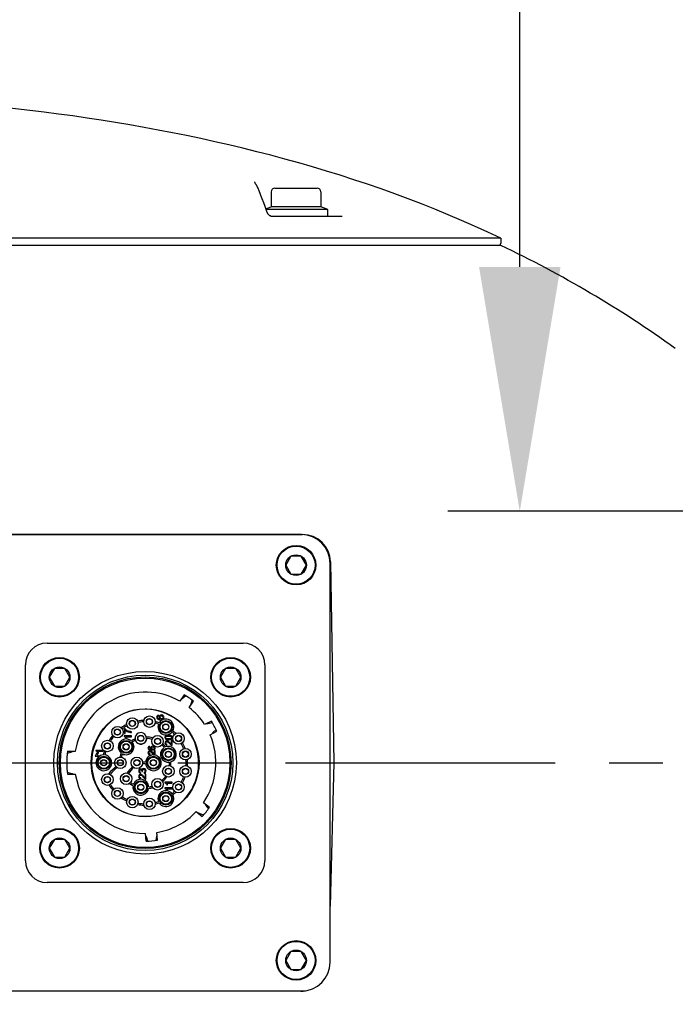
# Model space of a CAD drawing. Header units: millimetres. Extents: x 7426 to 8300, y 124 to 421.
# Tile 33 of 135: x 7991.98 to 7996.54, y 174.96 to 181.81. Entities that reach past the tile are written whole.
import ezdxf

# ---------------------------------------------------------------- set-up
doc = ezdxf.new("R2010")
doc.units = ezdxf.units.MM
doc.linetypes.add('BANKLINE1', pattern=[5.5, 4, -1.5])
doc.linetypes.add('CENTER', pattern=[0.6, 0.375, -0.075, 0.075, -0.075])
for name, color, linetype in [('00_COMPONENTS', 7, 'BANKLINE1'), ('DIM', 7, 'Continuous'), ('外形图', 7, 'Continuous')]:
    doc.layers.add(name, color=color, linetype=linetype)
doc.styles.add('微软雅黑', font='msyh.ttc')
doc.dimstyles.new('尺寸标注_1_20比例', dxfattribs={"dimtxt": 2.1, "dimasz": 1.7, "dimexe": 0.5, "dimexo": 0.4, "dimgap": 0.5, "dimtad": 1, "dimdec": 1, "dimlfac": 20, "dimdsep": 46, "dimtxsty": '微软雅黑', "dimcen": 0.09, "dimadec": 0, "dimazin": 0, "dimtp": 0.01, "dimtm": 0.01, "dimtfac": 1, "dimtdec": 1, "dimtofl": 0, "dimtmove": 0, "dimatfit": 3, "dimfxl": 1, "dimtolj": 1, "dimarcsym": 0})

# ---------------------------------------------------------------- blocks, each defined once
blk = doc.blocks.new('*D1501')
at = {"layer": '00_COMPONENTS', "color": 0, "linetype": 'ByBlock', "lineweight": -2, "ltscale": 20}
for p, q in [((7995.4597, 180.0891), (7995.4597, 186.2277)), ((7999.8008, 178.3891), (7994.9597, 178.3891)), ((7999.8008, 174.8891), (7994.9597, 174.8891)), ((7995.4597, 173.1891), (7995.4597, 171.4891))]:
    blk.add_line(p, q, dxfattribs=at)
at = {"layer": '00_COMPONENTS', "color": 0}
for points in [[(7995.1764, 180.0891), (7995.7431, 180.0891), (7995.4597, 178.3891)], [(7995.7431, 173.1891), (7995.1764, 173.1891), (7995.4597, 174.8891)]]:
    blk.add_solid(points, dxfattribs=at)
at = {"layer": 'Defpoints', "color": 0}
for p in [(8000.2008, 178.3891), (7995.4597, 174.8891), (8000.2008, 174.8891)]:
    blk.add_point(p, dxfattribs=at)
at = {"layer": '00_COMPONENTS', "color": 0, "insert": (7993.8745, 184.2344), "char_height": 2.1, "attachment_point": 5, "rotation": 90, "style": '微软雅黑'}
blk.add_mtext('\\A1;70', dxfattribs=at)
blk = doc.blocks.new('*D1517')
at = {"layer": 'Defpoints', "color": 0}
for p in [(7990.4534, 189.5012), (8001.2534, 178.3891), (7990.4534, 177.8891)]:
    blk.add_point(p, dxfattribs=at)
at = {"layer": 'DIM', "color": 0, "linetype": 'ByBlock', "lineweight": -2, "ltscale": 20}
for p, q in [((7990.4534, 178.2891), (7990.4534, 190.0012)), ((8001.2534, 178.7891), (8001.2534, 190.0012)), ((7999.5534, 189.5012), (7992.1534, 189.5012))]:
    blk.add_line(p, q, dxfattribs=at)
at = {"layer": 'DIM', "color": 0}
for points in [[(7992.1534, 189.7845), (7992.1534, 189.2178), (7990.4534, 189.5012)], [(7999.5534, 189.2178), (7999.5534, 189.7845), (8001.2534, 189.5012)]]:
    blk.add_solid(points, dxfattribs=at)
at = {"layer": 'DIM', "color": 0, "insert": (7995.8534, 191.0918), "char_height": 2.1, "attachment_point": 5, "style": '微软雅黑'}
blk.add_mtext('\\A1;216', dxfattribs=at)

msp = doc.modelspace()

# ---------------------------------------------------------------- linework, layer by layer
at = {"layer": '外形图', "linetype": 'Continuous'}
for p, q in [((7993.6171, 180.6802), (7993.6171, 180.6803)), ((7993.6174, 180.6775), (7993.6171, 180.6803)), ((7993.6262, 180.6606), (7993.6252, 180.662)), ((7993.6285, 180.6571), (7993.6262, 180.6606)), ((7993.6363, 180.6439), (7993.6342, 180.6477)), ((7993.6593, 180.587), (7993.6449, 180.6248)), ((7993.7309, 180.6116), (7993.7309, 180.5064)), ((7993.7559, 180.6366), (7994.0509, 180.6366)), ((7994.0759, 180.6116), (7994.0759, 180.5064)), ((7993.7032, 180.4681), (7993.6881, 180.5097)), ((7993.6941, 180.493), (7993.7309, 180.5064)), ((7994.1234, 180.4891), (7993.6956, 180.4891)), ((7994.0759, 180.5064), (7993.7309, 180.5064)), ((7994.1135, 180.4927), (7994.0759, 180.5064)), ((7994.1234, 180.4391), (7994.1234, 180.4891)), ((7994.2235, 180.4391), (7993.7399, 180.4391)), ((7994.1234, 180.4391), (7993.7434, 180.4391)), ((7994.581, 180.2891), (7990.5456, 180.2891)), ((7995.3268, 180.2391), (7990.546, 180.2391)), ((7995.3268, 180.2891), (7994.581, 180.2891)), ((7995.3268, 180.2891), (7995.3268, 180.2541)), ((7991.758, 178.2277), (7993.9488, 178.2277)), ((7993.9409, 178.2266), (7991.7659, 178.2266)), ((7993.8675, 178.0762), (7993.8317, 178.0141)), ((7993.9393, 178.0762), (7993.8675, 178.0762)), ((7993.9752, 178.0141), (7993.9393, 178.0762)), ((7993.8317, 178.0141), (7993.8675, 177.952)), ((7993.9393, 177.952), (7993.9752, 178.0141)), ((7994.1409, 175.2516), (7994.1409, 178.0266)), ((7994.1426, 178.0372), (7994.1671, 176.6391)), ((7993.8675, 177.952), (7993.9393, 177.952)), ((7992.1709, 177.4716), (7993.5359, 177.4716)), ((7992.0209, 175.9566), (7992.0209, 177.3216)), ((7992.2225, 177.2962), (7992.1867, 177.2341)), ((7992.2943, 177.2962), (7992.2225, 177.2962)), ((7992.3302, 177.2341), (7992.2943, 177.2962)), ((7993.4125, 177.2962), (7993.3767, 177.2341)), ((7993.4843, 177.2962), (7993.4125, 177.2962)), ((7993.5202, 177.2341), (7993.4843, 177.2962)), ((7993.6859, 177.3216), (7993.6859, 175.9566)), ((7992.1867, 177.2341), (7992.2225, 177.172)), ((7992.2943, 177.172), (7992.3302, 177.2341)), ((7993.3767, 177.2341), (7993.4125, 177.172)), ((7993.4843, 177.172), (7993.5202, 177.2341)), ((7992.2225, 177.172), (7992.2943, 177.172)), ((7993.4125, 177.172), (7993.4843, 177.172)), ((7993.1242, 177.1121), (7993.0945, 177.068)), ((7993.112, 177.086), (7993.1348, 177.1058)), ((7993.1608, 177.0233), (7993.1905, 177.0673)), ((7993.1807, 177.0748), (7993.1709, 177.0463)), ((7992.9462, 176.9646), (7992.9457, 176.9707)), ((7992.7544, 176.9299), (7992.7544, 176.9316)), ((7992.7544, 176.8936), (7992.7544, 176.8953)), ((7992.7744, 176.9316), (7992.7744, 176.9299)), ((7992.7744, 176.8953), (7992.7744, 176.8936)), ((7992.8734, 176.9424), (7992.8734, 176.9441)), ((7992.8734, 176.9061), (7992.8734, 176.9078)), ((7992.8934, 176.9441), (7992.8934, 176.9424)), ((7992.8934, 176.9078), (7992.8934, 176.9061)), ((7992.9874, 176.9054), (7992.9874, 176.9071)), ((7993.0074, 176.9071), (7993.0074, 176.9054)), ((7993.3145, 176.9296), (7993.2676, 176.9046)), ((7993.2916, 176.9123), (7993.321, 176.9191)), ((7992.6509, 176.8699), (7992.6509, 176.8716)), ((7992.6509, 176.8336), (7992.6509, 176.8353)), ((7992.6709, 176.8716), (7992.6709, 176.8699)), ((7992.6709, 176.8353), (7992.6709, 176.8336)), ((7992.7084, 176.8257), (7992.7084, 176.8218)), ((7992.7586, 176.8257), (7992.7084, 176.8257)), ((7992.7092, 176.8742), (7992.7092, 176.8418)), ((7992.714, 176.8742), (7992.7092, 176.8742)), ((7992.7092, 176.8418), (7992.7151, 176.8418)), ((7992.7151, 176.8418), (7992.7151, 176.8663)), ((7992.7194, 176.8196), (7992.7586, 176.8196)), ((7992.7586, 176.8488), (7992.7586, 176.8551)), ((7992.7586, 176.8196), (7992.7586, 176.8257)), ((7992.8134, 176.8264), (7992.8134, 176.8281)), ((7992.8334, 176.8281), (7992.8334, 176.8264)), ((7992.9874, 176.8691), (7992.9874, 176.8708)), ((7993.0074, 176.8708), (7993.0074, 176.8691)), ((7993.0759, 176.8254), (7993.0759, 176.8271)), ((7993.0959, 176.8271), (7993.0959, 176.8254)), ((7993.3052, 176.834), (7993.3521, 176.8589)), ((7993.347, 176.8702), (7993.3249, 176.8496)), ((7992.5809, 176.7734), (7992.5809, 176.7751)), ((7992.6009, 176.7751), (7992.6009, 176.7734)), ((7992.7114, 176.7674), (7992.7114, 176.7691)), ((7992.7209, 176.8073), (7992.7268, 176.8073)), ((7992.7314, 176.7691), (7992.7314, 176.7674)), ((7992.8134, 176.7901), (7992.8134, 176.7918)), ((7992.8334, 176.7918), (7992.8334, 176.7901)), ((7992.886, 176.7484), (7992.8855, 176.7534)), ((7992.9299, 176.8059), (7992.9299, 176.8076)), ((7992.9299, 176.7696), (7992.9299, 176.7713)), ((7992.9499, 176.8076), (7992.9499, 176.8059)), ((7992.9499, 176.7713), (7992.9499, 176.7696)), ((7993.0056, 176.7606), (7993.0063, 176.767)), ((7993.0355, 176.7925), (7993.0355, 176.768)), ((7993.0414, 176.7925), (7993.0355, 176.7925)), ((7993.0414, 176.7595), (7993.0414, 176.7925)), ((7993.0759, 176.7891), (7993.0759, 176.7908)), ((7993.0959, 176.7908), (7993.0959, 176.7891)), ((7992.3126, 176.7064), (7992.3445, 176.715)), ((7992.3143, 176.7191), (7992.368, 176.7191)), ((7992.5173, 176.7065), (7992.5048, 176.6848)), ((7992.5048, 176.6848), (7992.5298, 176.6848)), ((7992.5112, 176.7254), (7992.5112, 176.7214)), ((7992.5615, 176.7254), (7992.5112, 176.7254)), ((7992.5298, 176.6848), (7992.5173, 176.7065)), ((7992.5223, 176.7193), (7992.5615, 176.7193)), ((7992.5238, 176.707), (7992.5297, 176.707)), ((7992.5615, 176.7193), (7992.5615, 176.7254)), ((7992.5809, 176.7371), (7992.5809, 176.7388)), ((7992.6009, 176.7388), (7992.6009, 176.7371)), ((7992.7114, 176.7311), (7992.7114, 176.7328)), ((7992.7314, 176.7328), (7992.7314, 176.7311)), ((7992.8876, 176.6958), (7992.8882, 176.701)), ((7992.9174, 176.722), (7992.9174, 176.7019)), ((7992.9233, 176.722), (7992.9174, 176.722)), ((7992.9233, 176.6949), (7992.9233, 176.722)), ((7993.0054, 176.7154), (7993.0054, 176.7171)), ((7993.0054, 176.6791), (7993.0054, 176.6808)), ((7993.0254, 176.7171), (7993.0254, 176.7154)), ((7993.0254, 176.6808), (7993.0254, 176.6791)), ((7993.1244, 176.7164), (7993.1244, 176.7181)), ((7993.1244, 176.6801), (7993.1244, 176.6818)), ((7993.1444, 176.7181), (7993.1444, 176.7164)), ((7993.1444, 176.6818), (7993.1444, 176.6801)), ((7992.5559, 176.6564), (7992.5559, 176.6581)), ((7992.5559, 176.6201), (7992.5559, 176.6218)), ((7992.5759, 176.6581), (7992.5759, 176.6564)), ((7992.5759, 176.6218), (7992.5759, 176.6201)), ((7992.6709, 176.6564), (7992.6709, 176.6581)), ((7992.6709, 176.6201), (7992.6709, 176.6218)), ((7992.6909, 176.6581), (7992.6909, 176.6564)), ((7992.6909, 176.6218), (7992.6909, 176.6201)), ((7992.7859, 176.6564), (7992.7859, 176.6581)), ((7992.7859, 176.6201), (7992.7859, 176.6218)), ((7992.8059, 176.6581), (7992.8059, 176.6564)), ((7992.8059, 176.6218), (7992.8059, 176.6201)), ((7992.8561, 176.6441), (7992.8356, 176.6441)), ((7992.8356, 176.6341), (7992.8561, 176.6341)), ((7992.9009, 176.6564), (7992.9009, 176.6581)), ((7992.9009, 176.6201), (7992.9009, 176.6218)), ((7992.9209, 176.6581), (7992.9209, 176.6564)), ((7992.9209, 176.6218), (7992.9209, 176.6201)), ((7994.1671, 176.6391), (7994.1409, 175.641)), ((7992.3445, 176.5632), (7992.3126, 176.5718)), ((7992.3143, 176.5591), (7992.368, 176.5591)), ((7992.5809, 176.5394), (7992.5809, 176.5411)), ((7992.6009, 176.5411), (7992.6009, 176.5394)), ((7992.7114, 176.5454), (7992.7114, 176.5471)), ((7992.7314, 176.5471), (7992.7314, 176.5454)), ((7992.8217, 176.5663), (7992.8228, 176.5724)), ((7992.8299, 176.5785), (7992.8353, 176.5778)), ((7992.8449, 176.5718), (7992.8458, 176.5657)), ((7992.8531, 176.5591), (7992.8531, 176.5346)), ((7992.859, 176.5591), (7992.8531, 176.5591)), ((7992.859, 176.526), (7992.859, 176.5591)), ((7993.0054, 176.5974), (7993.0054, 176.5991)), ((7993.0054, 176.5611), (7993.0054, 176.5628)), ((7993.0254, 176.5991), (7993.0254, 176.5974)), ((7993.0254, 176.5628), (7993.0254, 176.5611)), ((7993.1244, 176.5964), (7993.1244, 176.5981)), ((7993.1244, 176.5601), (7993.1244, 176.5618)), ((7993.1444, 176.5981), (7993.1444, 176.5964)), ((7993.1444, 176.5618), (7993.1444, 176.5601)), ((7992.5809, 176.5031), (7992.5809, 176.5048)), ((7992.6009, 176.5048), (7992.6009, 176.5031)), ((7992.7114, 176.5091), (7992.7114, 176.5108)), ((7992.7314, 176.5108), (7992.7314, 176.5091)), ((7992.8134, 176.4864), (7992.8134, 176.4881)), ((7992.8232, 176.5272), (7992.8239, 176.5335)), ((7992.8334, 176.4881), (7992.8334, 176.4864)), ((7992.9299, 176.5069), (7992.9299, 176.5086)), ((7992.9299, 176.4706), (7992.9299, 176.4723)), ((7992.9499, 176.5086), (7992.9499, 176.5069)), ((7992.9499, 176.4723), (7992.9499, 176.4706)), ((7993.0415, 176.5034), (7992.9913, 176.5033)), ((7992.9913, 176.5033), (7992.9913, 176.4994)), ((7993.0024, 176.4972), (7993.0415, 176.4973)), ((7993.0038, 176.485), (7993.0098, 176.485)), ((7993.0415, 176.4973), (7993.0415, 176.5034)), ((7993.0759, 176.4874), (7993.0759, 176.4891)), ((7993.0959, 176.4891), (7993.0959, 176.4874)), ((7992.6509, 176.4429), (7992.6509, 176.4446)), ((7992.6509, 176.4066), (7992.6509, 176.4083)), ((7992.6709, 176.4446), (7992.6709, 176.4429)), ((7992.6709, 176.4083), (7992.6709, 176.4066)), ((7992.8134, 176.4501), (7992.8134, 176.4518)), ((7992.8334, 176.4518), (7992.8334, 176.4501)), ((7992.9874, 176.4074), (7992.9874, 176.4091)), ((7993.0415, 176.4646), (7992.9913, 176.4645)), ((7992.9913, 176.4645), (7992.9913, 176.4605)), ((7993.0024, 176.4584), (7993.0415, 176.4585)), ((7993.0039, 176.4461), (7993.0098, 176.4461)), ((7993.0074, 176.4091), (7993.0074, 176.4074)), ((7993.0415, 176.4585), (7993.0415, 176.4646)), ((7993.0759, 176.4511), (7993.0759, 176.4528)), ((7993.0959, 176.4528), (7993.0959, 176.4511)), ((7992.7544, 176.3829), (7992.7544, 176.3846)), ((7992.7544, 176.3466), (7992.7544, 176.3483)), ((7992.7744, 176.3846), (7992.7744, 176.3829)), ((7992.7744, 176.3483), (7992.7744, 176.3466)), ((7992.8734, 176.3704), (7992.8734, 176.3721)), ((7992.8734, 176.3341), (7992.8734, 176.3358)), ((7992.8934, 176.3721), (7992.8934, 176.3704)), ((7992.8934, 176.3358), (7992.8934, 176.3341)), ((7992.9874, 176.3711), (7992.9874, 176.3728)), ((7993.0074, 176.3728), (7993.0074, 176.3711)), ((7993.301, 176.3281), (7993.2597, 176.3616)), ((7993.2761, 176.3425), (7993.2938, 176.3181)), ((7993.2093, 176.2994), (7993.2506, 176.266)), ((7993.259, 176.275), (7993.2314, 176.2873)), ((7992.8609, 176.0941), (7992.8563, 176.1471)), ((7992.9337, 176.129), (7992.9284, 176.0993)), ((7992.9406, 176.1011), (7992.936, 176.1541)), ((7992.2225, 176.1062), (7992.1867, 176.0441)), ((7992.2943, 176.1062), (7992.2225, 176.1062)), ((7992.3302, 176.0441), (7992.2943, 176.1062)), ((7992.8732, 176.0945), (7992.8629, 176.1228)), ((7993.4125, 176.1062), (7993.3767, 176.0441)), ((7993.4843, 176.1062), (7993.4125, 176.1062)), ((7993.5202, 176.0441), (7993.4843, 176.1062)), ((7992.1867, 176.0441), (7992.2225, 175.982)), ((7992.2943, 175.982), (7992.3302, 176.0441)), ((7993.3767, 176.0441), (7993.4125, 175.982)), ((7993.4843, 175.982), (7993.5202, 176.0441)), ((7992.2225, 175.982), (7992.2943, 175.982)), ((7993.4125, 175.982), (7993.4843, 175.982)), ((7993.5359, 175.8066), (7992.1709, 175.8066)), ((7993.8675, 175.3262), (7993.8317, 175.2641)), ((7993.9393, 175.3262), (7993.8675, 175.3262)), ((7993.9752, 175.2641), (7993.9393, 175.3262)), ((7993.8317, 175.2641), (7993.8675, 175.202)), ((7993.9393, 175.202), (7993.9752, 175.2641)), ((7993.8675, 175.202), (7993.9393, 175.202)), ((7991.7659, 175.0516), (7993.9409, 175.0516)), ((7993.9366, 175.0504), (7991.7703, 175.0504))]:
    msp.add_line(p, q, dxfattribs=at)
at = {"layer": '外形图', "linetype": 'CENTER', "ltscale": 5}
msp.add_line((7969.8307, 176.6391), (8024.6478, 176.6391), dxfattribs=at)
at = {"layer": '外形图', "linetype": 'Continuous'}
for points in [[(7993.6252, 180.6619), (7993.6212, 180.6682), (7993.6188, 180.6733), (7993.6174, 180.6775)], [(7993.6342, 180.6477), (7993.6333, 180.6493), (7993.6309, 180.6534), (7993.6285, 180.6571)], [(7993.6449, 180.6248), (7993.6428, 180.6301), (7993.6397, 180.6372), (7993.6363, 180.6439)], [(7993.6881, 180.5097), (7993.6784, 180.5359), (7993.6688, 180.5617), (7993.6593, 180.587)], [(7993.7063, 180.4615), (7993.7049, 180.4641), (7993.7037, 180.4667), (7993.7032, 180.4681)], [(7993.7098, 180.4564), (7993.708, 180.4589), (7993.7063, 180.4615)], [(7993.7399, 180.4391), (7993.7375, 180.4392), (7993.7345, 180.4397), (7993.7312, 180.4407), (7993.728, 180.4419), (7993.7249, 180.4435), (7993.7219, 180.4452), (7993.7191, 180.4472), (7993.7165, 180.4493), (7993.7141, 180.4516), (7993.7118, 180.4539), (7993.7098, 180.4564)]]:
    msp.add_lwpolyline(points, dxfattribs=at)
for centre, radius in [((7993.9034, 178.0141), 0.1375), ((7993.9034, 178.0141), 0.1325), ((7993.9034, 178.0141), 0.0717), ((7992.2584, 177.2341), 0.1375), ((7992.2584, 177.2341), 0.1325), ((7993.4484, 177.2341), 0.1375), ((7993.4484, 177.2341), 0.1325), ((7992.2584, 177.2341), 0.0717), ((7993.4484, 177.2341), 0.0717), ((7992.8534, 176.6391), 0.635), ((7992.8534, 176.6391), 0.61), ((7992.8534, 176.6391), 0.5975), ((7992.8534, 176.6391), 0.5895), ((7992.8534, 176.6391), 0.375), ((7992.7644, 176.9126), 0.04), ((7992.8834, 176.9251), 0.04), ((7992.6609, 176.8526), 0.04), ((7992.7644, 176.9126), 0.0215), ((7992.7644, 176.9126), 0.02), ((7992.8834, 176.9251), 0.0215), ((7992.8834, 176.9251), 0.02), ((7992.9974, 176.8881), 0.045), ((7992.9974, 176.8881), 0.04), ((7992.9974, 176.8881), 0.0215), ((7992.9974, 176.8881), 0.02), ((7992.6609, 176.8526), 0.0215), ((7992.6609, 176.8526), 0.02), ((7992.8234, 176.8091), 0.0215), ((7992.8234, 176.8091), 0.02), ((7992.9399, 176.7886), 0.04), ((7993.0859, 176.8081), 0.04), ((7993.0859, 176.8081), 0.0215), ((7993.0859, 176.8081), 0.02), ((7992.5909, 176.7561), 0.04), ((7992.5909, 176.7561), 0.0215), ((7992.5909, 176.7561), 0.02), ((7992.7214, 176.7501), 0.045), ((7992.7214, 176.7501), 0.04), ((7992.7214, 176.7501), 0.0215), ((7992.7214, 176.7501), 0.02), ((7992.9399, 176.7886), 0.0215), ((7992.9399, 176.7886), 0.02), ((7993.0154, 176.6981), 0.045), ((7992.5659, 176.6391), 0.045), ((7992.5659, 176.6391), 0.04), ((7992.6809, 176.6391), 0.04), ((7992.7959, 176.6391), 0.04), ((7992.9109, 176.6391), 0.045), ((7992.9109, 176.6391), 0.04), ((7993.0154, 176.6981), 0.04), ((7993.0154, 176.6981), 0.0215), ((7993.0154, 176.6981), 0.02), ((7993.1344, 176.6991), 0.04), ((7993.1344, 176.6991), 0.0215), ((7993.1344, 176.6991), 0.02), ((7992.5659, 176.6391), 0.0215), ((7992.5659, 176.6391), 0.02), ((7992.6809, 176.6391), 0.0215), ((7992.6809, 176.6391), 0.02), ((7992.7959, 176.6391), 0.0215), ((7992.7959, 176.6391), 0.02), ((7992.9109, 176.6391), 0.0215), ((7992.9109, 176.6391), 0.02), ((7993.0154, 176.5801), 0.04), ((7993.1344, 176.5791), 0.04), ((7992.5909, 176.5221), 0.04), ((7992.5909, 176.5221), 0.0215), ((7992.5909, 176.5221), 0.02), ((7992.7214, 176.5281), 0.04), ((7992.7214, 176.5281), 0.0215), ((7992.7214, 176.5281), 0.02), ((7993.0154, 176.5801), 0.0215), ((7993.0154, 176.5801), 0.02), ((7993.1344, 176.5791), 0.0215), ((7993.1344, 176.5791), 0.02), ((7992.8234, 176.4691), 0.045), ((7992.8234, 176.4691), 0.04), ((7992.8234, 176.4691), 0.0215), ((7992.8234, 176.4691), 0.02), ((7992.9399, 176.4896), 0.04), ((7992.9399, 176.4896), 0.0215), ((7992.9399, 176.4896), 0.02), ((7993.0859, 176.4701), 0.04), ((7993.0859, 176.4701), 0.0215), ((7993.0859, 176.4701), 0.02), ((7992.6609, 176.4256), 0.04), ((7992.6609, 176.4256), 0.0215), ((7992.6609, 176.4256), 0.02), ((7992.7644, 176.3656), 0.04), ((7992.9974, 176.3901), 0.045), ((7992.9974, 176.3901), 0.04), ((7992.9974, 176.3901), 0.0215), ((7992.9974, 176.3901), 0.02), ((7992.7644, 176.3656), 0.0215), ((7992.7644, 176.3656), 0.02), ((7992.8834, 176.3531), 0.04), ((7992.8834, 176.3531), 0.0215), ((7992.8834, 176.3531), 0.02), ((7992.2584, 176.0441), 0.1375), ((7992.2584, 176.0441), 0.1325), ((7993.4484, 176.0441), 0.1375), ((7993.4484, 176.0441), 0.1325), ((7992.2584, 176.0441), 0.0717), ((7993.4484, 176.0441), 0.0717), ((7993.9034, 175.2641), 0.1375), ((7993.9034, 175.2641), 0.1325), ((7993.9034, 175.2641), 0.0717)]:
    msp.add_circle(centre, radius, dxfattribs=at)
for centre, radius, start, end in [((7993.7559, 180.6116), 0.025, 90, 180), ((7994.0509, 180.6116), 0.025, 0, 90), ((7994.1084, 180.4786), 0.015, 44.44366, 70), ((7995.3118, 180.2541), 0.015, 270, 0), ((7991.878, 173.0039), 8.0152, 54.41758, 64.51415), ((7993.9409, 178.0266), 0.2, 0, 90), ((7992.1709, 177.3216), 0.15, 90, 180), ((7993.5359, 177.3216), 0.15, 0, 90), ((7992.8534, 176.6391), 0.492, 60.66334, 170.64206), ((7993.0956, 177.1049), 0.025, 287.86957, 311), ((7992.8534, 176.6391), 0.545, 51.79102, 60.20898), ((7992.8534, 176.6391), 0.492, 32.66334, 51.33666), ((7993.1945, 177.0382), 0.025, 161, 184.13043), ((7992.8534, 176.6391), 0.3725, 90, 186.67024), ((7992.8534, 176.6391), 0.3725, 88.05029, 90), ((7992.8534, 176.6391), 0.3725, 6.67024, 88.05029), ((7992.8534, 176.6391), 0.295, 115.76416, 124.30391), ((7992.8534, 176.6391), 0.285, 116.01967, 124.04094), ((7992.8534, 176.6391), 0.295, 91.74941, 100.28679), ((7992.8534, 176.6391), 0.285, 92.00732, 100.03128), ((7992.8534, 176.6391), 0.285, 70.96909, 76.01638), ((7992.8534, 176.6391), 0.295, 70.69511, 76.27429), ((7992.9974, 176.8881), 0.055, 158.20284, 321.71531), ((7992.9974, 176.8881), 0.055, 332.24633, 147.67094), ((7993.2859, 176.9366), 0.025, 259.86957, 283), ((7992.8534, 176.6391), 0.545, 23.79102, 32.20898), ((7992.8534, 176.6391), 0.295, 139.77422, 148.24347), ((7992.8534, 176.6391), 0.285, 140.03719, 147.97669), ((7992.7677, 176.9364), 0.0821, 240.72232, 253.84932), ((7992.8234, 176.8091), 0.04, 0, 200.01596), ((7992.8534, 176.6391), 0.18, 72.75407, 87.20267), ((7993.0128, 176.7996), 0.032, 104.33989, 106.09515), ((7992.8534, 176.6391), 0.285, 44.01181, 48.95087), ((7992.8534, 176.6391), 0.295, 43.74697, 49.22216), ((7992.8534, 176.6391), 0.492, 325.66334, 23.33666), ((7993.342, 176.8313), 0.025, 133, 156.13043), ((7992.7214, 176.7501), 0.055, 48.8217, 231.05673), ((7992.7214, 176.7501), 0.055, 241.70966, 38.47709), ((7992.7041, 176.7992), 0.0241, 19.67303, 21.43389), ((7992.8534, 176.6391), 0.18, 112.81329, 122.15112), ((7992.8534, 176.6391), 0.1703, 113.38242, 121.48602), ((7992.8234, 176.8091), 0.04, 200.01596, 0), ((7992.8534, 176.6391), 0.17, 73.32064, 86.62808), ((7992.8185, 176.8096), 0.0449, 357.68444, 358.914), ((7993.0154, 176.6981), 0.055, 121.72425, 278.29875), ((7992.8534, 176.6391), 0.17, 38.48057, 46.57241), ((7992.8534, 176.6391), 0.18, 37.79996, 47.13899), ((7993.0154, 176.6981), 0.055, 288.95404, 111.06895), ((7992.8534, 176.6391), 0.285, 20.05461, 28.01362), ((7992.8534, 176.6391), 0.295, 19.7848, 28.27846), ((7992.8534, 176.6391), 0.545, 171.55911, 188.44089), ((7992.338, 176.7391), 0.025, 285, 306.73812), ((7992.5659, 176.6391), 0.055, 92.43524, 81.89955), ((7992.4848, 176.6887), 0.0431, 25.16695, 26.863), ((7992.8534, 176.6391), 0.295, 163.7101, 169.26468), ((7992.8534, 176.6391), 0.285, 163.97688, 168.98553), ((7992.8534, 176.6391), 0.18, 157.72731, 167.19781), ((7992.8534, 176.6391), 0.17, 158.40429, 166.61242), ((7992.8534, 176.6391), 0.3725, 268.05029, 6.67024), ((7992.9109, 176.6391), 0.055, 185.21591, 174.78409), ((7992.83, 176.377), 0.295, 127.22702, 141.37852), ((7992.83, 176.377), 0.285, 126.76386, 140.7026), ((7993.2016, 176.2004), 0.6, 136.58359, 142.25262), ((7993.2016, 176.2004), 0.59, 136.55282, 141.86641), ((7992.8534, 176.6391), 0.17, 353.38149, 1.54242), ((7992.8534, 176.6391), 0.18, 352.78837, 2.22304), ((7992.8534, 176.6391), 0.285, 355.94866, 4.05134), ((7992.8534, 176.6391), 0.295, 355.67885, 4.32115), ((7992.338, 176.5391), 0.025, 53.26188, 75), ((7992.8534, 176.6391), 0.492, 189.35794, 270.33666), ((7992.8534, 176.6391), 0.3725, 186.67024, 268.05029), ((7992.8534, 176.6391), 0.17, 313.42759, 326.59551), ((7992.8534, 176.6391), 0.18, 312.86101, 327.18863), ((7992.8534, 176.6391), 0.285, 331.98638, 339.94539), ((7992.8534, 176.6391), 0.295, 331.72154, 340.2152), ((7992.8534, 176.6391), 0.295, 211.75653, 220.22578), ((7992.8534, 176.6391), 0.285, 212.02331, 219.96281), ((7992.8534, 176.6391), 0.18, 232.86214, 242.20504), ((7992.8534, 176.6391), 0.17, 233.45032, 241.53805), ((7992.8234, 176.4691), 0.055, 168.70955, 351.27449), ((7992.8234, 176.4691), 0.055, 1.92101, 158.06303), ((7992.8534, 176.6391), 0.17, 278.44599, 286.67936), ((7992.8534, 176.6391), 0.285, 235.95906, 243.98033), ((7992.8534, 176.6391), 0.18, 277.77901, 287.24593), ((7992.9974, 176.3901), 0.055, 38.28556, 201.79826), ((7992.9974, 176.3901), 0.055, 212.32906, 27.75367), ((7992.9649, 176.4277), 0.0431, 25.27694, 26.96975), ((7992.8534, 176.6391), 0.285, 311.05182, 315.98819), ((7992.8534, 176.6391), 0.295, 310.77784, 316.25303), ((7992.8534, 176.6391), 0.295, 235.69609, 244.23584), ((7992.8534, 176.6391), 0.295, 259.71321, 268.25059), ((7992.8534, 176.6391), 0.285, 259.96872, 267.99268), ((7992.8534, 176.6391), 0.285, 283.98362, 289.03426), ((7992.8534, 176.6391), 0.295, 283.72571, 289.30489), ((7993.2963, 176.3572), 0.025, 192.86957, 216), ((7992.8534, 176.6391), 0.492, 279.66334, 316.33666), ((7993.2212, 176.2645), 0.025, 66, 89.13043), ((7992.8534, 176.6391), 0.545, 316.79102, 325.20898), ((7992.8394, 176.1143), 0.025, 20, 43.13043), ((7992.9583, 176.1247), 0.025, 146.86957, 170), ((7992.8534, 176.6391), 0.545, 270.79102, 279.20898), ((7992.1709, 175.9566), 0.15, 180, 270), ((7993.5359, 175.9566), 0.15, 270, 0), ((7993.9409, 175.2516), 0.2, 270, 0)]:
    msp.add_arc(centre, radius, start, end, dxfattribs=at)
for centre, major_axis, ratio, start_param, end_param in [((7993.9486, 178.0336), (-0.1361, -0.1385), 0.998804, 8.648633, 10.200768), ((7993.9363, 175.2446), (-0.1355, 0.1392), 0.998814, 8.653247, 8.823699)]:
    msp.add_ellipse(centre, major_axis=major_axis, ratio=ratio, start_param=start_param, end_param=end_param, dxfattribs=at)
for points, knots in [([(7995.3268, 180.2891), (7994.3656, 180.748), (7992.2537, 181.2728), (7990.1206, 181.3193), (7989.0534, 181.3234)], [0, 0, 0, 0, 0.49951, 1, 1, 1, 1]), ([(7992.8634, 176.8078), (7992.8631, 176.7998), (7992.8575, 176.7835), (7992.8366, 176.7686), (7992.811, 176.7683), (7992.7968, 176.7781), (7992.7919, 176.7845)], [0, 0, 0, 0, 0.250033, 0.500017, 0.749993, 1, 1, 1, 1])]:
    msp.add_open_spline(points, degree=3, knots=knots, dxfattribs=at)
for points in [[(7992.9366, 176.9661), (7992.9344, 176.9636), (7992.9332, 176.9604), (7992.9332, 176.9565)], [(7992.9332, 176.9565), (7992.9332, 176.9512), (7992.9351, 176.947), (7992.939, 176.9439)], [(7992.9457, 176.9707), (7992.9418, 176.9702), (7992.9388, 176.9687), (7992.9366, 176.9661)], [(7992.9383, 176.9561), (7992.9383, 176.9585), (7992.9392, 176.9606), (7992.9409, 176.9622)], [(7992.9399, 176.951), (7992.9388, 176.9524), (7992.9383, 176.9541), (7992.9383, 176.9561)], [(7992.9461, 176.9464), (7992.9434, 176.9475), (7992.9414, 176.949), (7992.9399, 176.951)], [(7992.9409, 176.9622), (7992.942, 176.9632), (7992.9438, 176.964), (7992.9462, 176.9646)], [(7992.9555, 176.9672), (7992.9525, 176.9644), (7992.951, 176.9609), (7992.951, 176.9568)], [(7992.951, 176.9568), (7992.951, 176.9544), (7992.9516, 176.9522), (7992.9526, 176.9501)], [(7992.9526, 176.9501), (7992.9537, 176.9479), (7992.9554, 176.9461), (7992.9577, 176.9447)], [(7992.9672, 176.9716), (7992.9624, 176.9716), (7992.9585, 176.9701), (7992.9555, 176.9672)], [(7992.9564, 176.9556), (7992.9564, 176.9584), (7992.9575, 176.9607), (7992.9594, 176.9625)], [(7992.9594, 176.9485), (7992.9575, 176.9504), (7992.9564, 176.9528), (7992.9564, 176.9556)], [(7992.9594, 176.9625), (7992.9614, 176.9644), (7992.9641, 176.9653), (7992.9676, 176.9653)], [(7992.9672, 176.9456), (7992.964, 176.9456), (7992.9614, 176.9466), (7992.9594, 176.9485)], [(7992.976, 176.9695), (7992.9733, 176.9709), (7992.9703, 176.9716), (7992.9672, 176.9716)], [(7992.9676, 176.9653), (7992.9712, 176.9653), (7992.974, 176.9643), (7992.9761, 176.9625)], [(7992.9778, 176.9507), (7992.9767, 176.9491), (7992.9753, 176.9478), (7992.9733, 176.9469)], [(7992.9821, 176.964), (7992.9807, 176.9663), (7992.9787, 176.9682), (7992.976, 176.9695)], [(7992.9761, 176.9625), (7992.9782, 176.9606), (7992.9792, 176.9584), (7992.9792, 176.9558)], [(7992.9792, 176.9558), (7992.9792, 176.954), (7992.9788, 176.9523), (7992.9778, 176.9507)], [(7992.9787, 176.9434), (7992.9824, 176.9466), (7992.9843, 176.9508), (7992.9843, 176.9559)], [(7992.9843, 176.9559), (7992.9843, 176.9589), (7992.9836, 176.9616), (7992.9821, 176.964)], [(7992.939, 176.9439), (7992.9434, 176.9403), (7992.9504, 176.9386), (7992.96, 176.9386)], [(7992.9577, 176.9447), (7992.9527, 176.9447), (7992.9488, 176.9453), (7992.9461, 176.9464)], [(7992.96, 176.9386), (7992.9687, 176.9386), (7992.9749, 176.9402), (7992.9787, 176.9434)], [(7992.9733, 176.9469), (7992.9714, 176.9461), (7992.9694, 176.9456), (7992.9672, 176.9456)], [(7992.7084, 176.8218), (7992.7105, 176.8207), (7992.7128, 176.8189), (7992.715, 176.8163)], [(7992.7275, 176.8647), (7992.7219, 176.8679), (7992.7174, 176.871), (7992.714, 176.8742)], [(7992.715, 176.8163), (7992.7174, 176.8137), (7992.7193, 176.8107), (7992.7209, 176.8073)], [(7992.7151, 176.8663), (7992.7187, 176.8632), (7992.723, 176.8603), (7992.7282, 176.8575)], [(7992.7237, 176.8137), (7992.7223, 176.8161), (7992.7209, 176.8181), (7992.7194, 176.8196)], [(7992.7266, 176.808), (7992.7259, 176.8097), (7992.7249, 176.8116), (7992.7237, 176.8137)], [(7992.7282, 176.8575), (7992.7334, 176.8547), (7992.7387, 176.8526), (7992.7443, 176.8511)], [(7992.7443, 176.8511), (7992.7499, 176.8497), (7992.7546, 176.8489), (7992.7586, 176.8488)], [(7992.7586, 176.8551), (7992.7536, 176.8555), (7992.749, 176.8563), (7992.7448, 176.8575)], [(7992.9928, 176.8225), (7992.9917, 176.8204), (7992.9911, 176.8181), (7992.9911, 176.8154)], [(7992.9911, 176.8154), (7992.9911, 176.8118), (7992.9921, 176.8087), (7992.9941, 176.8064)], [(7992.9975, 176.8275), (7992.9954, 176.8262), (7992.9939, 176.8245), (7992.9928, 176.8225)], [(7992.9962, 176.8153), (7992.9962, 176.8182), (7992.9976, 176.8206), (7993.0003, 176.8225)], [(7992.9998, 176.8086), (7992.9974, 176.8103), (7992.9962, 176.8125), (7992.9962, 176.8153)], [(7993.0039, 176.8303), (7993.0014, 176.8296), (7992.9993, 176.8286), (7992.9975, 176.8275)], [(7993.0003, 176.8225), (7993.003, 176.8244), (7993.0085, 176.8254), (7993.0167, 176.8254)], [(7993.0167, 176.8317), (7993.0117, 176.8317), (7993.0078, 176.8313), (7993.0049, 176.8306)], [(7993.0309, 176.8299), (7993.0273, 176.8311), (7993.0226, 176.8317), (7993.0167, 176.8317)], [(7993.0167, 176.8254), (7993.0249, 176.8254), (7993.0303, 176.8244), (7993.0331, 176.8225)], [(7993.0393, 176.8245), (7993.0373, 176.8269), (7993.0345, 176.8287), (7993.0309, 176.8299)], [(7993.0331, 176.8225), (7993.0358, 176.8206), (7993.0372, 176.8182), (7993.0372, 176.8154)], [(7993.0372, 176.8154), (7993.0372, 176.8126), (7993.0358, 176.8102), (7993.0331, 176.8083)], [(7993.037, 176.804), (7993.0405, 176.8068), (7993.0422, 176.8106), (7993.0422, 176.8154)], [(7993.0422, 176.8154), (7993.0422, 176.8191), (7993.0412, 176.8221), (7993.0393, 176.8245)], [(7992.7919, 176.7845), (7992.7893, 176.7878), (7992.7873, 176.7915), (7992.7858, 176.7954)], [(7992.8763, 176.7496), (7992.8742, 176.7475), (7992.8731, 176.7448), (7992.8731, 176.7417)], [(7992.8731, 176.7417), (7992.8731, 176.7374), (7992.8752, 176.7339), (7992.8793, 176.7312)], [(7992.8855, 176.7534), (7992.8815, 176.7529), (7992.8784, 176.7517), (7992.8763, 176.7496)], [(7992.8782, 176.7414), (7992.8782, 176.7433), (7992.879, 176.7449), (7992.8805, 176.7463)], [(7992.8805, 176.7463), (7992.8816, 176.7472), (7992.8834, 176.7479), (7992.886, 176.7484)], [(7992.8953, 176.7505), (7992.8924, 176.7481), (7992.8909, 176.7453), (7992.8909, 176.742)], [(7992.8909, 176.742), (7992.8909, 176.74), (7992.8915, 176.7382), (7992.8926, 176.7364)], [(7992.9071, 176.7542), (7992.9022, 176.7542), (7992.8982, 176.7529), (7992.8953, 176.7505)], [(7992.8963, 176.741), (7992.8963, 176.7432), (7992.8973, 176.7451), (7992.8992, 176.7467)], [(7992.8992, 176.7467), (7992.9012, 176.7482), (7992.9039, 176.749), (7992.9075, 176.749)], [(7992.9162, 176.7523), (7992.9135, 176.7535), (7992.9104, 176.7542), (7992.9071, 176.7542)], [(7992.9075, 176.749), (7992.9111, 176.749), (7992.914, 176.7482), (7992.916, 176.7467)], [(7992.916, 176.7467), (7992.9181, 176.7451), (7992.9191, 176.7433), (7992.9191, 176.7414)], [(7992.9222, 176.7476), (7992.9209, 176.7495), (7992.9189, 176.7511), (7992.9162, 176.7523)], [(7992.9242, 176.7413), (7992.9242, 176.7436), (7992.9235, 176.7457), (7992.9222, 176.7476)], [(7992.9951, 176.7883), (7992.9925, 176.7855), (7992.9911, 176.7817), (7992.9911, 176.7769)], [(7992.9911, 176.7769), (7992.9911, 176.7721), (7992.9924, 176.7683), (7992.9949, 176.7655)], [(7992.9941, 176.8064), (7992.9961, 176.804), (7992.9988, 176.8021), (7993.0024, 176.8009)], [(7992.9949, 176.7655), (7992.9973, 176.7627), (7993.0009, 176.7611), (7993.0056, 176.7606)], [(7993.005, 176.7925), (7993.0011, 176.7925), (7992.9978, 176.7911), (7992.9951, 176.7883)], [(7992.9962, 176.7767), (7992.9962, 176.7795), (7992.9971, 176.7818), (7992.9988, 176.7835)], [(7992.9989, 176.7696), (7992.9971, 176.7714), (7992.9962, 176.7738), (7992.9962, 176.7767)], [(7992.9988, 176.7835), (7993.0004, 176.7853), (7993.0025, 176.7862), (7993.0049, 176.7862)], [(7993.0063, 176.767), (7993.0031, 176.767), (7993.0007, 176.7679), (7992.9989, 176.7696)], [(7993.0167, 176.8054), (7993.0085, 176.8054), (7993.0029, 176.8065), (7992.9998, 176.8086)], [(7993.0024, 176.8009), (7993.0061, 176.7997), (7993.0108, 176.7991), (7993.0167, 176.7991)], [(7993.0049, 176.7862), (7993.0072, 176.7862), (7993.0097, 176.7852), (7993.0123, 176.7833)], [(7993.0109, 176.7912), (7993.009, 176.7921), (7993.007, 176.7925), (7993.005, 176.7925)], [(7993.017, 176.7872), (7993.0149, 176.7891), (7993.0129, 176.7904), (7993.0109, 176.7912)], [(7993.0123, 176.7833), (7993.0149, 176.7814), (7993.0184, 176.7777), (7993.0229, 176.7723)], [(7993.0331, 176.8083), (7993.0304, 176.8064), (7993.0249, 176.8054), (7993.0167, 176.8054)], [(7993.0167, 176.7991), (7993.0261, 176.7991), (7993.0329, 176.8008), (7993.037, 176.804)], [(7993.0258, 176.7777), (7993.0221, 176.7821), (7993.0192, 176.7852), (7993.017, 176.7872)], [(7993.0229, 176.7723), (7993.0257, 176.7688), (7993.0283, 176.7661), (7993.0304, 176.7642)], [(7993.0321, 176.7706), (7993.0311, 176.7716), (7993.0289, 176.774), (7993.0258, 176.7777)], [(7993.0304, 176.7642), (7993.0326, 176.7624), (7993.0348, 176.761), (7993.0371, 176.7602)], [(7993.0355, 176.768), (7993.0344, 176.7687), (7993.0332, 176.7695), (7993.0321, 176.7706)], [(7993.0371, 176.7602), (7993.0385, 176.7597), (7993.0399, 176.7594), (7993.0414, 176.7595)], [(7992.5112, 176.7214), (7992.5134, 176.7204), (7992.5156, 176.7185), (7992.5179, 176.716)], [(7992.5179, 176.716), (7992.52, 176.7137), (7992.5217, 176.7111), (7992.5232, 176.7081)], [(7992.5266, 176.7134), (7992.5252, 176.7158), (7992.5238, 176.7178), (7992.5223, 176.7193)], [(7992.5297, 176.707), (7992.529, 176.7089), (7992.528, 176.711), (7992.5266, 176.7134)], [(7992.8773, 176.7187), (7992.8745, 176.7165), (7992.8731, 176.7134), (7992.8731, 176.7092)], [(7992.8731, 176.7092), (7992.8731, 176.7053), (7992.8743, 176.7022), (7992.8768, 176.6999)], [(7992.8768, 176.6999), (7992.8792, 176.6975), (7992.8828, 176.6962), (7992.8876, 176.6958)], [(7992.887, 176.7219), (7992.8834, 176.7219), (7992.8802, 176.7208), (7992.8773, 176.7187)], [(7992.8836, 176.7344), (7992.88, 176.7361), (7992.8782, 176.7385), (7992.8782, 176.7414)], [(7992.8782, 176.709), (7992.8782, 176.7112), (7992.879, 176.713), (7992.8806, 176.7145)], [(7992.8808, 176.7033), (7992.879, 176.7048), (7992.8782, 176.7067), (7992.8782, 176.709)], [(7992.8793, 176.7312), (7992.8834, 176.7284), (7992.8903, 176.7271), (7992.8999, 176.7271)], [(7992.8806, 176.7145), (7992.8822, 176.716), (7992.8843, 176.7168), (7992.8868, 176.7168)], [(7992.8882, 176.701), (7992.885, 176.701), (7992.8825, 176.7018), (7992.8808, 176.7033)], [(7992.8975, 176.7321), (7992.8914, 176.7321), (7992.8867, 176.7329), (7992.8836, 176.7344)], [(7992.8868, 176.7168), (7992.889, 176.7168), (7992.8914, 176.716), (7992.8939, 176.7146)], [(7992.8961, 176.7194), (7992.8932, 176.7211), (7992.8902, 176.7219), (7992.887, 176.7219)], [(7992.8926, 176.7364), (7992.8937, 176.7347), (7992.8953, 176.7332), (7992.8975, 176.7321)], [(7992.8939, 176.7146), (7992.8965, 176.7131), (7992.9001, 176.7101), (7992.9048, 176.7054)], [(7992.9078, 176.7098), (7992.9029, 176.7145), (7992.899, 176.7177), (7992.8961, 176.7194)], [(7992.8992, 176.7353), (7992.8973, 176.7369), (7992.8963, 176.7388), (7992.8963, 176.741)], [(7992.9071, 176.7329), (7992.9038, 176.7329), (7992.9012, 176.7337), (7992.8992, 176.7353)], [(7992.8999, 176.7271), (7992.9086, 176.7271), (7992.9148, 176.7284), (7992.9186, 176.7311)], [(7992.9048, 176.7054), (7992.9088, 176.7013), (7992.9124, 176.6985), (7992.9153, 176.697)], [(7992.9158, 176.7354), (7992.9137, 176.7337), (7992.9107, 176.7329), (7992.9071, 176.7329)], [(7992.9141, 176.704), (7992.913, 176.7049), (7992.9109, 176.7068), (7992.9078, 176.7098)], [(7992.9174, 176.7019), (7992.9163, 176.7024), (7992.9152, 176.7031), (7992.9141, 176.704)], [(7992.9153, 176.697), (7992.9183, 176.6955), (7992.9209, 176.6948), (7992.9233, 176.6949)], [(7992.9191, 176.7414), (7992.9191, 176.7391), (7992.918, 176.7371), (7992.9158, 176.7354)], [(7992.9186, 176.7311), (7992.9223, 176.7338), (7992.9242, 176.7372), (7992.9242, 176.7413)], [(7992.8105, 176.5889), (7992.8094, 176.5866), (7992.8088, 176.5841), (7992.8088, 176.5813)], [(7992.8088, 176.5813), (7992.8088, 176.5774), (7992.8099, 176.5741), (7992.8122, 176.5714)], [(7992.8128, 176.5548), (7992.8101, 176.552), (7992.8088, 176.5482), (7992.8088, 176.5434)], [(7992.8088, 176.5434), (7992.8088, 176.5386), (7992.81, 176.5349), (7992.8125, 176.5321)], [(7992.8153, 176.5941), (7992.8133, 176.5929), (7992.8117, 176.5912), (7992.8105, 176.5889)], [(7992.8122, 176.5714), (7992.8144, 176.5688), (7992.8176, 176.5671), (7992.8217, 176.5663)], [(7992.8226, 176.559), (7992.8187, 176.559), (7992.8154, 176.5576), (7992.8128, 176.5548)], [(7992.8138, 176.5815), (7992.8138, 176.5839), (7992.8146, 176.5859), (7992.816, 176.5874)], [(7992.8161, 176.5755), (7992.8146, 176.5771), (7992.8138, 176.5791), (7992.8138, 176.5815)], [(7992.8138, 176.5433), (7992.8138, 176.5461), (7992.8147, 176.5483), (7992.8164, 176.5501)], [(7992.8165, 176.5362), (7992.8147, 176.538), (7992.8138, 176.5403), (7992.8138, 176.5433)], [(7992.8218, 176.596), (7992.8195, 176.596), (7992.8174, 176.5954), (7992.8153, 176.5941)], [(7992.816, 176.5874), (7992.8175, 176.5889), (7992.8194, 176.5897), (7992.8216, 176.5897)], [(7992.8228, 176.5724), (7992.8198, 176.5729), (7992.8176, 176.5739), (7992.8161, 176.5755)], [(7992.8164, 176.5501), (7992.818, 176.5518), (7992.8201, 176.5527), (7992.8225, 176.5527)], [(7992.8216, 176.5897), (7992.8245, 176.5897), (7992.8266, 176.5886), (7992.8279, 176.5865)], [(7992.8277, 176.5942), (7992.8259, 176.5954), (7992.8239, 176.596), (7992.8218, 176.596)], [(7992.8225, 176.5527), (7992.8248, 176.5527), (7992.8273, 176.5517), (7992.8299, 176.5498)], [(7992.8285, 176.5578), (7992.8266, 176.5586), (7992.8247, 176.559), (7992.8226, 176.559)], [(7992.8319, 176.5891), (7992.8309, 176.5913), (7992.8294, 176.5931), (7992.8277, 176.5942)], [(7992.8279, 176.5865), (7992.8293, 176.5844), (7992.83, 176.5821), (7992.83, 176.5795)], [(7992.8347, 176.5537), (7992.8325, 176.5556), (7992.8305, 176.557), (7992.8285, 176.5578)], [(7992.83, 176.5795), (7992.83, 176.5792), (7992.83, 176.5789), (7992.8299, 176.5785)], [(7992.8299, 176.5498), (7992.8325, 176.5479), (7992.836, 176.5442), (7992.8405, 176.5388)], [(7992.8361, 176.596), (7992.834, 176.5943), (7992.8326, 176.592), (7992.8319, 176.5891)], [(7992.8346, 176.5821), (7992.8346, 176.585), (7992.8355, 176.5873), (7992.8374, 176.5892)], [(7992.8353, 176.5778), (7992.8349, 176.5795), (7992.8346, 176.581), (7992.8346, 176.5821)], [(7992.8434, 176.5442), (7992.8397, 176.5486), (7992.8368, 176.5518), (7992.8347, 176.5537)], [(7992.8442, 176.5984), (7992.841, 176.5984), (7992.8383, 176.5976), (7992.8361, 176.596)], [(7992.8374, 176.5892), (7992.8392, 176.591), (7992.8415, 176.5919), (7992.8443, 176.5919)], [(7992.8405, 176.5388), (7992.8433, 176.5353), (7992.8459, 176.5326), (7992.8481, 176.5308)], [(7992.8497, 176.5371), (7992.8487, 176.5382), (7992.8466, 176.5406), (7992.8434, 176.5442)], [(7992.8553, 176.5937), (7992.8523, 176.5968), (7992.8486, 176.5984), (7992.8442, 176.5984)], [(7992.8443, 176.5919), (7992.8473, 176.5919), (7992.8498, 176.5909), (7992.8518, 176.5889)], [(7992.8525, 176.5754), (7992.851, 176.5737), (7992.8484, 176.5725), (7992.8449, 176.5718)], [(7992.8458, 176.5657), (7992.8499, 176.5661), (7992.8533, 176.5677), (7992.8559, 176.5706)], [(7992.8531, 176.5346), (7992.852, 176.5352), (7992.8508, 176.5361), (7992.8497, 176.5371)], [(7992.8518, 176.5889), (7992.8538, 176.5869), (7992.8548, 176.5845), (7992.8548, 176.5816)], [(7992.8548, 176.5816), (7992.8548, 176.5792), (7992.854, 176.5771), (7992.8525, 176.5754)], [(7992.8599, 176.5816), (7992.8599, 176.5864), (7992.8584, 176.5905), (7992.8553, 176.5937)], [(7992.8559, 176.5706), (7992.8586, 176.5735), (7992.8599, 176.5772), (7992.8599, 176.5816)], [(7992.8125, 176.5321), (7992.8149, 176.5292), (7992.8185, 176.5276), (7992.8232, 176.5272)], [(7992.8239, 176.5335), (7992.8207, 176.5335), (7992.8183, 176.5344), (7992.8165, 176.5362)], [(7992.8481, 176.5308), (7992.8502, 176.5289), (7992.8525, 176.5276), (7992.8547, 176.5267)], [(7992.8547, 176.5267), (7992.8561, 176.5262), (7992.8575, 176.526), (7992.859, 176.526)], [(7992.9913, 176.4994), (7992.9934, 176.4983), (7992.9957, 176.4965), (7992.998, 176.4939)], [(7992.998, 176.4939), (7993.0003, 176.4914), (7993.0022, 176.4884), (7993.0038, 176.485)], [(7993.0066, 176.4914), (7993.0052, 176.4938), (7993.0038, 176.4957), (7993.0024, 176.4972)], [(7993.0098, 176.485), (7993.0091, 176.4869), (7993.008, 176.489), (7993.0066, 176.4914)], [(7992.9913, 176.4605), (7992.9935, 176.4595), (7992.9957, 176.4577), (7992.998, 176.4551)], [(7992.998, 176.4551), (7993.0001, 176.4528), (7993.0019, 176.4502), (7993.0033, 176.4473)], [(7993.0067, 176.4526), (7993.0053, 176.4549), (7993.0039, 176.4569), (7993.0024, 176.4584)], [(7993.0098, 176.4461), (7993.0092, 176.448), (7993.0081, 176.4502), (7993.0067, 176.4526)]]:
    msp.add_open_spline(points, degree=3, dxfattribs=at)

# ---------------------------------------------------------------- dimensions: what is measured, and where the dimension line sits
at = {"layer": '00_COMPONENTS', "linetype": 'ByBlock', "ltscale": 20}
dim = msp.add_linear_dim(base=(7995.4597, 174.8891), p1=(8000.2008, 178.3891), p2=(8000.2008, 174.8891), angle=90, dimstyle='尺寸标注_1_20比例', dxfattribs=at)
dim.commit()
dim.dimension.update_dxf_attribs({"geometry": '*D1501', "text_midpoint": (7995.4597, 184.2344), "dimtype": 160})
at = {"layer": 'DIM', "linetype": 'ByBlock', "ltscale": 20}
dim = msp.add_linear_dim(base=(7990.4534, 189.5012), p1=(8001.2534, 178.3891), p2=(7990.4534, 177.8891), dimstyle='尺寸标注_1_20比例', dxfattribs=at)
dim.commit()
dim.dimension.update_dxf_attribs({"geometry": '*D1517', "text_midpoint": (7995.8534, 191.0918)})

doc.saveas('drawing.dxf')
